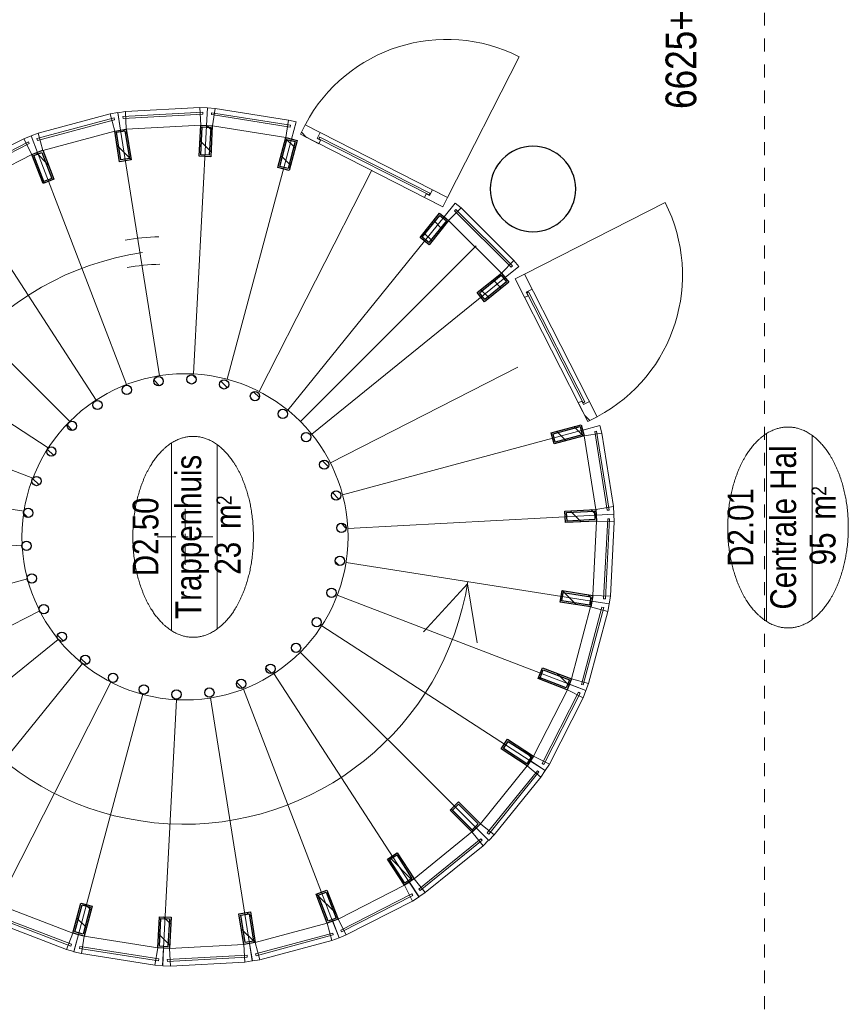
# Model space of a CAD drawing. Header units: millimetres. Extents: x -88840 to 85996, y -16279 to 104709.
# Tile 51 of 184: x 43246 to 48580, y 32696 to 39035. Entities that reach past the tile are written whole.
import ezdxf
from ezdxf.enums import TextEntityAlignment as Align

# ---------------------------------------------------------------- set-up
doc = ezdxf.new("R2010")
doc.units = ezdxf.units.MM
doc.header["$LTSCALE"] = 400
doc.linetypes.add('STYLE_01', pattern=[0.416641, 0.208282, -0.208359])
for name, color, linetype, lineweight in [('Binnenkozijnen', 140, 'Continuous', 15), ('Dimension', 7, 'Continuous', 9), ('mat-baksteen', 5, 'Continuous', 25), ('mat-beton (ihwg)', 5, 'Continuous', 25), ('mat-glas-hor', 140, 'Continuous', 15), ('mat-naaldhout', 140, 'Continuous', 15), ('mat-staal', 5, 'Continuous', 25), ('None', 7, 'Continuous', 9), ('Ruimtenummers', 5, 'Continuous', 25), ('Tekst', 140, 'Continuous', 15)]:
    doc.layers.add(name, color=color, linetype=linetype, lineweight=lineweight)
doc.layers.get('Dimension').off()
doc.styles.add('Arial Narrow', font='ARIALN.TTF', dxfattribs={"height": 222.25})

# ---------------------------------------------------------------- blocks, each defined once
blk = doc.blocks.new('*U542')
at = {"layer": 'mat-baksteen', "color": 43, "lineweight": 9}
for p, q in [((-6388.5, -1440), (-6388.5, -1560)), ((-6568.5, -1620), (-6448.5, -1620)), ((-6408.5, -1620), (-6368.5, -1620)), ((-6388.5, -1640), (-6388.5, -1600)), ((-6328.5, -1620), (-6208.5, -1620)), ((-6388.5, -1680), (-6388.5, -1800))]:
    blk.add_line(p, q, dxfattribs=at)
blk = doc.blocks.new('*X543')
at = {"layer": 'None', "lineweight": 9}
blk.add_line((-7209.5, -987), (-7171.7, -949.2), dxfattribs=at)
blk = doc.blocks.new('*X544')
at = {"layer": 'None', "lineweight": 25}
blk.add_line((-7389.7, -1591.4), (-7376.4, -1578.2), dxfattribs=at)
blk = doc.blocks.new('*X545')
at = {"layer": 'None', "lineweight": 9}
blk.add_line((-7414.1, -1757.2), (-7410.5, -1753.7), dxfattribs=at)
blk = doc.blocks.new('*X546')
at = {"layer": 'None', "lineweight": 9}
blk.add_line((-7364, -1990), (-7326.7, -1952.7), dxfattribs=at)
blk = doc.blocks.new('*X547')
at = {"layer": 'None', "lineweight": 9}
blk.add_line((-7267.4, -2176.3), (-7231.9, -2140.8), dxfattribs=at)
blk = doc.blocks.new('*X548')
at = {"layer": 'None', "lineweight": 9}
blk.add_line((-7131.6, -2323.2), (-7115, -2306.7), dxfattribs=at)
blk = doc.blocks.new('*X549')
at = {"layer": 'None', "lineweight": 9}
blk.add_line((-6573.1, -2613.3), (-6546.9, -2587.1), dxfattribs=at)
blk = doc.blocks.new('*X550')
at = {"layer": 'None', "lineweight": 9}
blk.add_line((-6333.9, -2657), (-6301.4, -2624.4), dxfattribs=at)
blk = doc.blocks.new('*X551')
at = {"layer": 'None', "lineweight": 25}
blk.add_line((-6146, -2610.5), (-6104.2, -2568.6), dxfattribs=at)
blk = doc.blocks.new('*X552')
at = {"layer": 'None', "lineweight": 9}
blk.add_line((-5937, -2542.9), (-5896.9, -2502.8), dxfattribs=at)
blk = doc.blocks.new('*X553')
at = {"layer": 'None', "lineweight": 9}
blk.add_line((-5492.5, -2098.4), (-5454, -2059.8), dxfattribs=at)
blk = doc.blocks.new('*X554')
at = {"layer": 'None', "lineweight": 25}
blk.add_line((-5428.3, -1892.7), (-5385.9, -1850.3), dxfattribs=at)
blk = doc.blocks.new('*X555')
at = {"layer": 'None', "lineweight": 9}
blk.add_line((-5368.1, -1691.1), (-5345.4, -1668.4), dxfattribs=at)
blk = doc.blocks.new('*X556')
at = {"layer": 'None', "lineweight": 9}
blk.add_line((-5416, -1456.2), (-5380.4, -1420.6), dxfattribs=at)
blk = doc.blocks.new('*X557')
at = {"layer": 'None', "lineweight": 9}
blk.add_line((-5563.5, -1038), (-5558.2, -1032.7), dxfattribs=at)
blk = doc.blocks.new('*X558')
at = {"layer": 'None', "lineweight": 9}
blk.add_line((-5703.9, -895.6), (-5670.6, -862.2), dxfattribs=at)
blk = doc.blocks.new('*X559')
at = {"layer": 'None', "lineweight": 9}
blk.add_line((-5865.6, -774.4), (-5824.5, -733.3), dxfattribs=at)
blk = doc.blocks.new('*X560')
at = {"layer": 'None', "lineweight": 9}
blk.add_line((-6054.3, -680.2), (-6012.7, -638.7), dxfattribs=at)
blk = doc.blocks.new('*X561')
at = {"layer": 'None', "lineweight": 9}
blk.add_line((-6264.5, -607.7), (-6236.5, -579.7), dxfattribs=at)
blk = doc.blocks.new('*X562')
at = {"layer": 'None', "lineweight": 9}
blk.add_line((-7059.7, -837.2), (-7021.3, -798.8), dxfattribs=at)
blk = doc.blocks.new('*U563')
at = {"layer": 'mat-staal', "lineweight": 25}
for centre in [(-6446.6, -599.4), (-6656.1, -633.6), (-6234.6, -609.6), (-6029.3, -663.6), (-6854, -710.6), (-5839.7, -759.2), (-7031.5, -827), (-5674.1, -892), (-7180.9, -977.8), (-5539.8, -1056.4), (-7295.8, -1156.3), (-5442.6, -1245.1), (-7371, -1354.8), (-5386.7, -1449.9), (-7403.2, -1564.7), (-5374.7, -1661.9), (-7391.2, -1776.6), (-5406.9, -1871.7), (-7335.3, -1981.4), (-5482.1, -2070.2), (-7238.1, -2170.1), (-5596.9, -2248.8), (-7103.8, -2334.5), (-5746.4, -2399.5), (-6938.2, -2467.4), (-6748.6, -2562.9), (-5923.9, -2516), (-6543.3, -2616.9), (-6331.3, -2627.1), (-6121.7, -2592.9)]:
    blk.add_circle(centre, 30, dxfattribs=at)
at = {"layer": 'None', "color": 43, "linetype": 'Continuous', "lineweight": 9}
for p, q in [((-6527.2, 1026.4), (-6443, -571.4)), ((-5974, 997.4), (-6223.8, -583)), ((-7074.4, 939.7), (-6659.9, -605.6)), ((-5438.8, 854), (-6011.8, -639.9)), ((-7591.6, 741.2), (-6864.8, -684.2)), ((-4945.2, 602.5), (-5816.3, -739.6)), ((-8056.2, 439.5), (-7049, -803.7)), ((-4514.7, 253.9), (-5645.7, -877.8)), ((-8448, 47.7), (-7204.3, -958.9)), ((-4166, -176.7), (-5507.7, -1048.5)), ((-8749.7, -416.9), (-7323.9, -1142.9)), ((-3914.5, -670.3), (-5408.1, -1244.1)), ((-8948.2, -934.1), (-7402.6, -1347.8)), ((-3771.1, -1205.4), (-5351.3, -1456.1)), ((-9034.9, -1481.3), (-7437.1, -1564.6)), ((-3742.1, -1758.7), (-5339.9, -1675.4)), ((-9005.9, -2034.6), (-7425.7, -1783.8)), ((-3828.8, -2305.8), (-5374.4, -1892.2)), ((-8862.5, -2569.7), (-7368.9, -1995.9)), ((-4027.3, -2823.1), (-5453.1, -2097.1)), ((-8611, -3063.3), (-7269.3, -2191.5)), ((-4329, -3287.7), (-5572.7, -2281.1)), ((-8262.3, -3493.8), (-7131.3, -2362.2)), ((-4514.6, -3493.8), (-5646.3, -2362.8)), ((-4720.8, -3679.4), (-5728, -2436.3)), ((-7831.8, -3842.5), (-6960.7, -2500.4)), ((-5297, -3762.2), (-5912.2, -2555.7)), ((-7338.2, -4094), (-6765.2, -2600.1)), ((-6803, -4237.4), (-6553.2, -2657)), ((-5702.6, -4179.7), (-6117.1, -2634.3)), ((-6249.8, -4266.4), (-6334, -2668.6))]:
    blk.add_line(p, q, dxfattribs=at)
at = {"layer": 'mat-staal'}
for name in ['*X561', '*X560', '*X559', '*X562', '*X558', '*X543', '*X557', '*X556', '*X544', '*X555', '*X545', '*X554', '*X546', '*X553', '*X547', '*X548', '*X552', '*X549', '*X551', '*X550']:
    blk.add_blockref(name, (0, 0), dxfattribs=at)
blk = doc.blocks.new('*X564')
at = {"layer": 'None', "lineweight": 5}
blk.add_line((-3817, -2402.8), (-3783.2, -2369), dxfattribs=at)
blk = doc.blocks.new('*U565')
at = {"layer": 'mat-glas-hor', "color": 140, "lineweight": 15}
blk.add_lwpolyline([(-4176.4, -3196.3), (-3815.9, -2487.8), (-3826.6, -2482.3), (-4187.1, -3190.8)], close=True, dxfattribs=at)
at = {"layer": 'mat-naaldhout', "color": 140, "linetype": 'Continuous', "lineweight": 15}
for points in [[(-3823.6, -2470.8), (-3834.9, -2493.1), (-3857.2, -2481.7), (-3796.4, -2362.3), (-3736.7, -2392.7), (-3786.1, -2489.8)], [(-4191.8, -3194.4), (-4180.4, -3172.1), (-4202.7, -3160.8), (-4263.5, -3280.2), (-4203.8, -3310.6), (-4154.3, -3213.4)]]:
    blk.add_lwpolyline(points, close=True, dxfattribs=at)
at = {"layer": 'None', "color": 43, "linetype": 'Continuous', "lineweight": 9}
blk.add_line((-3297.8, -3771.6), (-4203.8, -3310.6), dxfattribs=at)
at = {"layer": 'None', "color": 8, "lineweight": 5}
blk.add_lwpolyline([(-3796.4, -2362.3), (-3736.7, -2392.7), (-4203.8, -3310.6), (-4263.5, -3280.2)], close=True, dxfattribs=at)
at = {"layer": 'None', "color": 43, "linetype": 'Continuous', "lineweight": 9}
blk.add_arc((-4215.8, -3304.5), 1030, 333.03184, 62.06239, dxfattribs=at)
at = {"layer": 'mat-naaldhout', "color": 140}
blk.add_blockref('*X564', (0, 0), dxfattribs=at)
blk = doc.blocks.new('*U566')
at = {"layer": 'None', "color": 7}
blk.add_blockref('*U565', (0, 0), dxfattribs=at)
blk = doc.blocks.new('*U567')
at = {"layer": 'Binnenkozijnen', "color": 43, "lineweight": 9}
for p, q in [((-8679.1, -3166.5), (-8590.5, -3094.7)), ((-8590.5, -3094.7), (-8288.6, -3467.1)), ((-8679.1, -3166.5), (-8377.2, -3538.9)), ((-8377.2, -3538.9), (-8288.6, -3467.1))]:
    blk.add_line(p, q, dxfattribs=at)
at = {"layer": 'Binnenkozijnen', "lineweight": 15}
for p, q in [((-8666, -3133.4), (-8656.7, -3125.9)), ((-8666, -3133.4), (-8342.1, -3533)), ((-8656.7, -3125.9), (-8332.8, -3525.4)), ((-8342.1, -3533), (-8332.8, -3525.4))]:
    blk.add_line(p, q, dxfattribs=at)
at = {"layer": 'Binnenkozijnen', "color": 140, "lineweight": 15}
for points in [[(-8611, -3063.3), (-8590.5, -3094.7), (-8679.1, -3166.5), (-8706.6, -3125.4)], [(-8262.1, -3493.6), (-8288.6, -3467.1), (-8377.2, -3538.9), (-8342.7, -3574.3)]]:
    blk.add_lwpolyline(points, close=True, dxfattribs=at)
blk = doc.blocks.new('*X568')
at = {"layer": 'None', "lineweight": 25}
blk.add_line((-8598.3, -3082.8), (-8453.7, -2938.3), dxfattribs=at)
blk = doc.blocks.new('*U569')
at = {"layer": 'mat-staal', "lineweight": 25}
for points in [[(-8590.5, -3094.7), (-8631.4, -3031.9), (-8463.7, -2922.9), (-8422.8, -2985.8)], [(-8587.6, -3080.9), (-8617.6, -3034.8), (-8466.6, -2936.7), (-8436.7, -2982.8)]]:
    blk.add_lwpolyline(points, close=True, dxfattribs=at)
at = {"layer": 'mat-staal'}
blk.add_blockref('*X568', (0, 0), dxfattribs=at)
blk = doc.blocks.new('*U570')
at = {"layer": 'Binnenkozijnen', "color": 43, "lineweight": 9}
for p, q in [((-8951.5, -2657.6), (-8850, -2605.7)), ((-8951.5, -2657.6), (-8733.5, -3084.5)), ((-8850, -2605.7), (-8631.9, -3032.6)), ((-8733.5, -3084.5), (-8631.9, -3032.6))]:
    blk.add_line(p, q, dxfattribs=at)
at = {"layer": 'Binnenkozijnen', "lineweight": 15}
for p, q in [((-8931.9, -2627.9), (-8921.2, -2622.4)), ((-8931.9, -2627.9), (-8697.9, -3086)), ((-8921.2, -2622.4), (-8687.2, -3080.5)), ((-8697.9, -3086), (-8687.2, -3080.5))]:
    blk.add_line(p, q, dxfattribs=at)
at = {"layer": 'Binnenkozijnen', "color": 140, "lineweight": 15}
for points in [[(-8863.5, -2570.7), (-8850, -2605.7), (-8951.5, -2657.6), (-8969.9, -2611.7)], [(-8611.5, -3064.1), (-8631.9, -3032.6), (-8733.5, -3084.5), (-8707, -3126.3)]]:
    blk.add_lwpolyline(points, close=True, dxfattribs=at)
blk = doc.blocks.new('*X571')
at = {"layer": 'None', "lineweight": 9}
blk.add_line((-8814.7, -2592.1), (-8689.2, -2466.7), dxfattribs=at)
blk = doc.blocks.new('*U572')
at = {"layer": 'mat-staal', "lineweight": 25}
for points in [[(-8850, -2605.7), (-8876.9, -2535.7), (-8690.3, -2463.9), (-8663.4, -2533.9)], [(-8844.3, -2592.8), (-8864, -2541.5), (-8696, -2476.8), (-8676.3, -2528.2)]]:
    blk.add_lwpolyline(points, close=True, dxfattribs=at)
at = {"layer": 'mat-staal'}
blk.add_blockref('*X571', (0, 0), dxfattribs=at)
blk = doc.blocks.new('*U573')
at = {"layer": 'Binnenkozijnen', "color": 43, "lineweight": 9}
for p, q in [((-9111.3, -2102), (-9001.2, -2072.4)), ((-9001.2, -2072.4), (-8876.6, -2535.3)), ((-9111.3, -2102), (-8986.7, -2565)), ((-8986.7, -2565), (-8876.6, -2535.3))]:
    blk.add_line(p, q, dxfattribs=at)
at = {"layer": 'Binnenkozijnen', "lineweight": 15}
for p, q in [((-9085.9, -2077.1), (-9074.3, -2074)), ((-9085.9, -2077.1), (-8952.2, -2573.8)), ((-9074.3, -2074), (-8940.6, -2570.7)), ((-8952.2, -2573.8), (-8940.6, -2570.7))]:
    blk.add_line(p, q, dxfattribs=at)
at = {"layer": 'Binnenkozijnen', "color": 140, "lineweight": 15}
for points in [[(-9007.1, -2035.4), (-9001.2, -2072.4), (-9111.3, -2102), (-9119.6, -2053.3)], [(-8863.1, -2570.3), (-8876.6, -2535.3), (-8986.7, -2565), (-8969.5, -2611.3)]]:
    blk.add_lwpolyline(points, close=True, dxfattribs=at)
blk = doc.blocks.new('*X574')
at = {"layer": 'None', "lineweight": 25}
blk.add_line((-9001.3, -2071.6), (-8911.9, -1982.3), dxfattribs=at)
at = {"layer": 'None', "lineweight": 9}
blk.add_line((-8834, -2045.8), (-8807.2, -2018.9), dxfattribs=at)
blk = doc.blocks.new('*U575')
at = {"layer": 'mat-staal', "lineweight": 25}
for points in [[(-9001.2, -2072.4), (-9013, -1998.3), (-8815.4, -1966.9), (-8803.7, -2041)], [(-8992.9, -2061), (-9001.5, -2006.7), (-8823.7, -1978.4), (-8815.1, -2032.7)]]:
    blk.add_lwpolyline(points, close=True, dxfattribs=at)
at = {"layer": 'mat-staal'}
blk.add_blockref('*X574', (0, 0), dxfattribs=at)
blk = doc.blocks.new('*U576')
at = {"layer": 'Binnenkozijnen', "color": 43, "lineweight": 9}
for p, q in [((-9152, -1525.4), (-9038.1, -1519.3)), ((-9038.1, -1519.3), (-9012.6, -1998)), ((-9152, -1525.4), (-9126.4, -2004.1)), ((-9126.4, -2004.1), (-9012.6, -1998))]:
    blk.add_line(p, q, dxfattribs=at)
at = {"layer": 'Binnenkozijnen', "lineweight": 15}
for p, q in [((-9122, -1506.3), (-9110, -1505.6)), ((-9122, -1506.3), (-9094.5, -2019.9)), ((-9110, -1505.6), (-9082.5, -2019.3)), ((-9094.5, -2019.9), (-9082.5, -2019.3))]:
    blk.add_line(p, q, dxfattribs=at)
at = {"layer": 'Binnenkozijnen', "color": 140, "lineweight": 15}
for points in [[(-9036.2, -1481.9), (-9038.1, -1519.3), (-9152, -1525.4), (-9150.1, -1476)], [(-9006.6, -2035.1), (-9012.6, -1998), (-9126.4, -2004.1), (-9119.2, -2053)]]:
    blk.add_lwpolyline(points, close=True, dxfattribs=at)
blk = doc.blocks.new('*X577')
at = {"layer": 'None', "lineweight": 25}
blk.add_line((-9015.8, -1520.5), (-8944.4, -1449.1), dxfattribs=at)
at = {"layer": 'None', "lineweight": 9}
blk.add_line((-8881.3, -1527.4), (-8836, -1482), dxfattribs=at)
blk = doc.blocks.new('*U578')
at = {"layer": 'mat-staal', "lineweight": 25}
for points in [[(-9038.1, -1519.3), (-9034.3, -1444.4), (-8834.5, -1454.8), (-8838.4, -1529.7)], [(-9027.6, -1509.9), (-9024.8, -1454.9), (-8845, -1464.2), (-8847.9, -1519.2)]]:
    blk.add_lwpolyline(points, close=True, dxfattribs=at)
at = {"layer": 'mat-staal'}
blk.add_blockref('*X577', (0, 0), dxfattribs=at)
blk = doc.blocks.new('*U579')
at = {"layer": 'Binnenkozijnen', "lineweight": 15}
for p, q in [((-9038.6, -940.4), (-9118.5, -1448.6)), ((-9026.7, -942.3), (-9106.7, -1450.4)), ((-9038.6, -940.4), (-9026.7, -942.3)), ((-9118.5, -1448.6), (-9106.7, -1450.4))]:
    blk.add_line(p, q, dxfattribs=at)
at = {"layer": 'Binnenkozijnen', "color": 43, "lineweight": 9}
for p, q in [((-9071.9, -952.9), (-9146.4, -1426.5)), ((-9071.9, -952.9), (-8959.3, -970.6)), ((-8959.3, -970.6), (-9033.8, -1444.2)), ((-9146.4, -1426.5), (-9033.8, -1444.2))]:
    blk.add_line(p, q, dxfattribs=at)
at = {"layer": 'Binnenkozijnen', "color": 140, "lineweight": 15}
for points in [[(-8949.6, -934.4), (-8959.3, -970.6), (-9071.9, -952.9), (-9059.8, -905)], [(-9035.7, -1481.6), (-9033.8, -1444.2), (-9146.4, -1426.5), (-9149.6, -1475.8)]]:
    blk.add_lwpolyline(points, close=True, dxfattribs=at)
blk = doc.blocks.new('*X580')
at = {"layer": 'None', "lineweight": 9}
blk.add_line((-8904.8, -985.2), (-8843.5, -923.9), dxfattribs=at)
at = {"layer": 'None', "lineweight": 25}
blk.add_line((-8793.2, -1015), (-8753.6, -975.4), dxfattribs=at)
blk = doc.blocks.new('*U581')
at = {"layer": 'mat-staal', "lineweight": 25}
for points in [[(-8959.3, -970.6), (-8940, -898.2), (-8746.7, -949.8), (-8766.1, -1022.3)], [(-8947.1, -963.6), (-8932.9, -910.4), (-8759, -956.9), (-8773.2, -1010)]]:
    blk.add_lwpolyline(points, close=True, dxfattribs=at)
at = {"layer": 'mat-staal'}
blk.add_blockref('*X580', (0, 0), dxfattribs=at)
blk = doc.blocks.new('*U582')
at = {"layer": 'Binnenkozijnen', "color": 43, "lineweight": 9}
for p, q in [((-8874.6, -409.6), (-9045.9, -857.3)), ((-8874.6, -409.6), (-8768.1, -450.3)), ((-8768.1, -450.3), (-8939.5, -898)), ((-9045.9, -857.3), (-8939.5, -898))]:
    blk.add_line(p, q, dxfattribs=at)
at = {"layer": 'Binnenkozijnen', "lineweight": 15}
for p, q in [((-8839.4, -404.3), (-9023.2, -884.7)), ((-8828.2, -408.6), (-9012, -889)), ((-8839.4, -404.3), (-8828.2, -408.6)), ((-9023.2, -884.7), (-9012, -889))]:
    blk.add_line(p, q, dxfattribs=at)
at = {"layer": 'Binnenkozijnen', "color": 140, "lineweight": 15}
for points in [[(-8751.1, -416.9), (-8768.1, -450.3), (-8874.6, -409.6), (-8852.7, -365.2)], [(-8949.1, -934.3), (-8939.5, -898), (-9045.9, -857.3), (-9059.3, -904.9)]]:
    blk.add_lwpolyline(points, close=True, dxfattribs=at)
blk = doc.blocks.new('*U615')
at = {"layer": 'Binnenkozijnen', "color": 43, "lineweight": 9}
for p, q in [((-4043.5, -155.5), (-4145, -207.3)), ((-3825.5, -582.4), (-4043.5, -155.5)), ((-3927, -634.3), (-4145, -207.3)), ((-3825.5, -582.4), (-3927, -634.3))]:
    blk.add_line(p, q, dxfattribs=at)
at = {"layer": 'Binnenkozijnen', "lineweight": 15}
for p, q in [((-4079.1, -154), (-4089.8, -159.5)), ((-3855.8, -617.5), (-4089.8, -159.5)), ((-3845.1, -612.1), (-4079.1, -154)), ((-3845.1, -612.1), (-3855.8, -617.5))]:
    blk.add_line(p, q, dxfattribs=at)
at = {"layer": 'Binnenkozijnen', "color": 140, "lineweight": 15}
for points in [[(-4165.5, -175.9), (-4145, -207.3), (-4043.5, -155.5), (-4070, -113.7)], [(-3913.5, -669.3), (-3927, -634.3), (-3825.5, -582.4), (-3807.1, -628.3)]]:
    blk.add_lwpolyline(points, close=True, dxfattribs=at)
blk = doc.blocks.new('*X616')
at = {"layer": 'None', "lineweight": 25}
blk.add_line((-3992.5, -739.8), (-3915.9, -663.2), dxfattribs=at)
at = {"layer": 'None', "lineweight": 9}
blk.add_line((-4109.9, -715.8), (-4091.8, -697.6), dxfattribs=at)
blk = doc.blocks.new('*U617')
at = {"layer": 'mat-staal', "lineweight": 25}
for points in [[(-3927, -634.3), (-3900, -704.3), (-4086.7, -776.1), (-4113.6, -706.1)], [(-3932.7, -647.2), (-3913, -698.5), (-4081, -763.1), (-4100.7, -711.8)]]:
    blk.add_lwpolyline(points, close=True, dxfattribs=at)
at = {"layer": 'mat-staal'}
blk.add_blockref('*X616', (0, 0), dxfattribs=at)
blk = doc.blocks.new('*U618')
at = {"layer": 'Binnenkozijnen', "color": 43, "lineweight": 9}
for p, q in [((-3790.3, -675), (-3900.4, -704.6)), ((-3665.7, -1137.9), (-3790.3, -675)), ((-3775.8, -1167.6), (-3900.4, -704.6)), ((-3665.7, -1137.9), (-3775.8, -1167.6))]:
    blk.add_line(p, q, dxfattribs=at)
at = {"layer": 'Binnenkozijnen', "lineweight": 15}
for p, q in [((-3824.8, -666.2), (-3836.4, -669.3)), ((-3702.7, -1166), (-3836.4, -669.3)), ((-3691.1, -1162.9), (-3824.8, -666.2)), ((-3691.1, -1162.9), (-3702.7, -1166))]:
    blk.add_line(p, q, dxfattribs=at)
at = {"layer": 'Binnenkozijnen', "color": 140, "lineweight": 15}
for points in [[(-3913.9, -669.7), (-3900.4, -704.6), (-3790.3, -675), (-3807.5, -628.7)], [(-3769.9, -1204.6), (-3775.8, -1167.6), (-3665.7, -1137.9), (-3657.3, -1186.7)]]:
    blk.add_lwpolyline(points, close=True, dxfattribs=at)
blk = doc.blocks.new('*X619')
at = {"layer": 'None', "lineweight": 25}
blk.add_line((-3959.8, -1272.8), (-3869.5, -1182.5), dxfattribs=at)
at = {"layer": 'None', "lineweight": 9}
blk.add_line((-3791.6, -1246), (-3767.2, -1221.6), dxfattribs=at)
blk = doc.blocks.new('*U620')
at = {"layer": 'mat-staal', "lineweight": 25}
for points in [[(-3775.8, -1167.6), (-3764, -1241.6), (-3961.5, -1273.1), (-3973.3, -1199)], [(-3784.1, -1179), (-3775.5, -1233.3), (-3953.2, -1261.6), (-3961.9, -1207.3)]]:
    blk.add_lwpolyline(points, close=True, dxfattribs=at)
at = {"layer": 'mat-staal'}
blk.add_blockref('*X619', (0, 0), dxfattribs=at)
blk = doc.blocks.new('*U621')
at = {"layer": 'Binnenkozijnen', "color": 43, "lineweight": 9}
for p, q in [((-3650.6, -1235.9), (-3764.4, -1242)), ((-3738.8, -1720.7), (-3764.4, -1242)), ((-3625, -1714.6), (-3650.6, -1235.9)), ((-3625, -1714.6), (-3738.8, -1720.7))]:
    blk.add_line(p, q, dxfattribs=at)
at = {"layer": 'Binnenkozijnen', "lineweight": 15}
for p, q in [((-3682.5, -1220.1), (-3694.5, -1220.7)), ((-3667, -1734.3), (-3694.5, -1220.7)), ((-3655, -1733.7), (-3682.5, -1220.1)), ((-3655, -1733.7), (-3667, -1734.3))]:
    blk.add_line(p, q, dxfattribs=at)
at = {"layer": 'Binnenkozijnen', "color": 140, "lineweight": 15}
for points in [[(-3770.3, -1204.9), (-3764.4, -1242), (-3650.6, -1235.9), (-3657.8, -1187)], [(-3740.8, -1758.1), (-3738.8, -1720.7), (-3625, -1714.6), (-3626.9, -1764)]]:
    blk.add_lwpolyline(points, close=True, dxfattribs=at)
blk = doc.blocks.new('*X622')
at = {"layer": 'None', "lineweight": 25}
blk.add_line((-3908.3, -1787), (-3836.9, -1715.6), dxfattribs=at)
at = {"layer": 'None', "lineweight": 9}
blk.add_line((-3773.9, -1794), (-3740.9, -1761), dxfattribs=at)
blk = doc.blocks.new('*U623')
at = {"layer": 'mat-staal', "lineweight": 25}
for points in [[(-3738.8, -1720.7), (-3742.7, -1795.6), (-3942.5, -1785.2), (-3938.6, -1710.3)], [(-3749.4, -1730.1), (-3752.2, -1785.1), (-3932, -1775.8), (-3929.1, -1720.8)]]:
    blk.add_lwpolyline(points, close=True, dxfattribs=at)
at = {"layer": 'mat-staal'}
blk.add_blockref('*X622', (0, 0), dxfattribs=at)
blk = doc.blocks.new('*U624')
at = {"layer": 'Binnenkozijnen', "color": 43, "lineweight": 9}
for p, q in [((-3817.7, -2269.4), (-3743.2, -1795.8)), ((-3630.6, -1813.5), (-3743.2, -1795.8)), ((-3705.1, -2287.1), (-3630.6, -1813.5)), ((-3705.1, -2287.1), (-3817.7, -2269.4))]:
    blk.add_line(p, q, dxfattribs=at)
at = {"layer": 'Binnenkozijnen', "lineweight": 15}
for p, q in [((-3750.3, -2297.7), (-3670.3, -1789.5)), ((-3738.4, -2299.5), (-3658.5, -1791.4)), ((-3658.5, -1791.4), (-3670.3, -1789.5)), ((-3738.4, -2299.5), (-3750.3, -2297.7))]:
    blk.add_line(p, q, dxfattribs=at)
at = {"layer": 'Binnenkozijnen', "color": 140, "lineweight": 15}
for points in [[(-3741.3, -1758.3), (-3743.2, -1795.8), (-3630.6, -1813.5), (-3627.4, -1764.2)], [(-3827.4, -2305.6), (-3817.7, -2269.4), (-3705.1, -2287.1), (-3717.2, -2335)]]:
    blk.add_lwpolyline(points, close=True, dxfattribs=at)
blk = doc.blocks.new('*X625')
at = {"layer": 'None', "lineweight": 9}
blk.add_line((-3996.3, -2299.3), (-3935.1, -2238), dxfattribs=at)
at = {"layer": 'None', "lineweight": 25}
blk.add_line((-3884.7, -2329.1), (-3823.5, -2267.8), dxfattribs=at)
blk = doc.blocks.new('*U626')
at = {"layer": 'mat-staal', "lineweight": 25}
for points in [[(-3817.7, -2269.4), (-3837, -2341.8), (-4030.3, -2290.2), (-4010.9, -2217.7)], [(-3829.9, -2276.4), (-3844.1, -2329.6), (-4018, -2283.1), (-4003.8, -2230)]]:
    blk.add_lwpolyline(points, close=True, dxfattribs=at)
at = {"layer": 'mat-staal'}
blk.add_blockref('*X625', (0, 0), dxfattribs=at)
blk = doc.blocks.new('*U627')
at = {"layer": 'Binnenkozijnen', "color": 43, "lineweight": 9}
for p, q in [((-7332.6, -4217.6), (-7303.2, -4107.4)), ((-7303.2, -4107.4), (-6840, -4231.2)), ((-7332.6, -4217.6), (-6869.5, -4341.4)), ((-6869.5, -4341.4), (-6840, -4231.2))]:
    blk.add_line(p, q, dxfattribs=at)
at = {"layer": 'Binnenkozijnen', "lineweight": 15}
for p, q in [((-7341.5, -4183.1), (-7338.4, -4171.5)), ((-7341.5, -4183.1), (-6844.6, -4315.9)), ((-7338.4, -4171.5), (-6841.5, -4304.3)), ((-6844.6, -4315.9), (-6841.5, -4304.3))]:
    blk.add_line(p, q, dxfattribs=at)
at = {"layer": 'Binnenkozijnen', "color": 140, "lineweight": 15}
for points in [[(-7338.2, -4094), (-7303.2, -4107.4), (-7332.6, -4217.6), (-7379, -4200.4)], [(-6803, -4237.1), (-6840, -4231.2), (-6869.5, -4341.4), (-6820.7, -4349.7)]]:
    blk.add_lwpolyline(points, close=True, dxfattribs=at)
blk = doc.blocks.new('*X628')
at = {"layer": 'None', "lineweight": 9}
blk.add_line((-7310, -3915.9), (-7291.7, -3897.6), dxfattribs=at)
at = {"layer": 'None', "lineweight": 25}
blk.add_line((-7344.3, -4091.6), (-7267.7, -4015), dxfattribs=at)
blk = doc.blocks.new('*U629')
at = {"layer": 'mat-staal', "lineweight": 25}
for points in [[(-7303.2, -4107.4), (-7373.2, -4080.6), (-7301.6, -3893.8), (-7231.5, -3920.7)], [(-7308.9, -4094.5), (-7360.3, -4074.8), (-7295.8, -3906.8), (-7244.4, -3926.4)]]:
    blk.add_lwpolyline(points, close=True, dxfattribs=at)
at = {"layer": 'mat-staal'}
blk.add_blockref('*X628', (0, 0), dxfattribs=at)
blk = doc.blocks.new('*U630')
at = {"layer": 'Binnenkozijnen', "color": 43, "lineweight": 9}
for p, q in [((-7852.2, -3965.9), (-7800.5, -3864.3)), ((-7800.5, -3864.3), (-7373.2, -4081.5)), ((-7852.2, -3965.9), (-7424.8, -4183.1)), ((-7424.8, -4183.1), (-7373.2, -4081.5))]:
    blk.add_line(p, q, dxfattribs=at)
at = {"layer": 'Binnenkozijnen', "lineweight": 15}
for p, q in [((-7853.7, -3930.4), (-7848.3, -3919.7)), ((-7853.7, -3930.4), (-7395.2, -4163.4)), ((-7848.3, -3919.7), (-7389.7, -4152.7)), ((-7395.2, -4163.4), (-7389.7, -4152.7))]:
    blk.add_line(p, q, dxfattribs=at)
at = {"layer": 'Binnenkozijnen', "color": 140, "lineweight": 15}
for points in [[(-7832, -3843.9), (-7800.5, -3864.3), (-7852.2, -3965.9), (-7894, -3939.6)], [(-7338.1, -4094.9), (-7373.2, -4081.5), (-7424.8, -4183.1), (-7378.9, -4201.4)]]:
    blk.add_lwpolyline(points, close=True, dxfattribs=at)
blk = doc.blocks.new('*X631')
at = {"layer": 'None', "lineweight": 9}
blk.add_line((-7814.8, -3855), (-7757, -3797.2), dxfattribs=at)
blk = doc.blocks.new('*U632')
at = {"layer": 'mat-staal', "lineweight": 25}
for points in [[(-7800.5, -3864.3), (-7863.4, -3823.5), (-7754.6, -3655.7), (-7691.7, -3696.5)], [(-7803.5, -3850.5), (-7849.6, -3820.6), (-7751.7, -3669.5), (-7705.5, -3699.4)]]:
    blk.add_lwpolyline(points, close=True, dxfattribs=at)
at = {"layer": 'mat-staal'}
blk.add_blockref('*X631', (0, 0), dxfattribs=at)
blk = doc.blocks.new('*U633')
at = {"layer": 'Binnenkozijnen', "color": 43, "lineweight": 9}
for p, q in [((-8307.9, -3610.4), (-8236.3, -3521.7)), ((-8236.3, -3521.7), (-7863.4, -3823)), ((-8307.9, -3610.4), (-7935.1, -3911.7)), ((-7935.1, -3911.7), (-7863.4, -3823))]:
    blk.add_line(p, q, dxfattribs=at)
at = {"layer": 'Binnenkozijnen', "lineweight": 15}
for p, q in [((-8302, -3575.3), (-8294.5, -3565.9)), ((-8302, -3575.3), (-7902, -3898.6)), ((-8294.5, -3565.9), (-7894.4, -3889.2)), ((-7902, -3898.6), (-7894.4, -3889.2))]:
    blk.add_line(p, q, dxfattribs=at)
at = {"layer": 'Binnenkozijnen', "color": 140, "lineweight": 15}
for points in [[(-8262.8, -3495.2), (-8236.3, -3521.7), (-8307.9, -3610.4), (-8343.3, -3575.9)], [(-7831.9, -3843.4), (-7863.4, -3823), (-7935.1, -3911.7), (-7893.9, -3939.1)]]:
    blk.add_lwpolyline(points, close=True, dxfattribs=at)
blk = doc.blocks.new('*X634')
at = {"layer": 'None', "lineweight": 9}
blk.add_line((-8283.2, -3474.9), (-8141.8, -3333.4), dxfattribs=at)
blk = doc.blocks.new('*U635')
at = {"layer": 'mat-staal', "lineweight": 25}
for points in [[(-8236.3, -3521.7), (-8289.3, -3468.7), (-8148, -3327.2), (-8094.9, -3380.2)], [(-8236.3, -3507.6), (-8275.2, -3468.7), (-8148, -3341.3), (-8109.1, -3380.2)]]:
    blk.add_lwpolyline(points, close=True, dxfattribs=at)
at = {"layer": 'mat-staal'}
blk.add_blockref('*X634', (0, 0), dxfattribs=at)
blk = doc.blocks.new('*X636')
at = {"layer": 'None', "lineweight": 9}
blk.add_line((-5770.1, -4073.1), (-5708.9, -4011.9), dxfattribs=at)
at = {"layer": 'None', "lineweight": 25}
blk.add_line((-5740.2, -4184.6), (-5679, -4123.4), dxfattribs=at)
blk = doc.blocks.new('*U637')
at = {"layer": 'mat-staal', "lineweight": 25}
for points in [[(-5666.5, -4170), (-5738.9, -4189.4), (-5790.7, -3996.3), (-5718.3, -3976.8)], [(-5678.7, -4162.9), (-5731.9, -4177.2), (-5778.5, -4003.3), (-5725.4, -3989.1)]]:
    blk.add_lwpolyline(points, close=True, dxfattribs=at)
at = {"layer": 'mat-staal'}
blk.add_blockref('*X636', (0, 0), dxfattribs=at)
blk = doc.blocks.new('*U638')
at = {"layer": 'Binnenkozijnen', "color": 43, "lineweight": 9}
for p, q in [((-6211.8, -4265.6), (-5738.4, -4190.2)), ((-5720.4, -4302.8), (-5738.4, -4190.2)), ((-6193.8, -4378.2), (-6211.8, -4265.6)), ((-6193.8, -4378.2), (-5720.4, -4302.8))]:
    blk.add_line(p, q, dxfattribs=at)
at = {"layer": 'Binnenkozijnen', "lineweight": 15}
for p, q in [((-6217.9, -4338.5), (-5709.9, -4257.6)), ((-6216, -4350.4), (-5708, -4269.4)), ((-5708, -4269.4), (-5709.9, -4257.6)), ((-6216, -4350.4), (-6217.9, -4338.5))]:
    blk.add_line(p, q, dxfattribs=at)
at = {"layer": 'Binnenkozijnen', "color": 140, "lineweight": 15}
for points in [[(-5702.1, -4180.4), (-5738.4, -4190.2), (-5720.4, -4302.8), (-5672.5, -4290.5)], [(-6249.2, -4267.6), (-6211.8, -4265.6), (-6193.8, -4378.2), (-6243.1, -4381.5)]]:
    blk.add_lwpolyline(points, close=True, dxfattribs=at)
blk = doc.blocks.new('*X639')
at = {"layer": 'None', "lineweight": 25}
blk.add_line((-6291.9, -4170.6), (-6220.6, -4099.3), dxfattribs=at)
at = {"layer": 'None', "lineweight": 9}
blk.add_line((-6247.4, -4267.5), (-6213.5, -4233.6), dxfattribs=at)
blk = doc.blocks.new('*U640')
at = {"layer": 'mat-staal', "lineweight": 25}
for points in [[(-6211.8, -4265.6), (-6286.7, -4269.6), (-6297.3, -4069.9), (-6222.4, -4065.9)], [(-6222.3, -4256.2), (-6277.2, -4259.1), (-6286.7, -4079.4), (-6231.8, -4076.4)]]:
    blk.add_lwpolyline(points, close=True, dxfattribs=at)
at = {"layer": 'mat-staal'}
blk.add_blockref('*X639', (0, 0), dxfattribs=at)
blk = doc.blocks.new('*U641')
at = {"layer": 'Binnenkozijnen', "color": 43, "lineweight": 9}
for p, q in [((-6771.5, -4358.4), (-6765.7, -4244.6)), ((-6765.7, -4244.6), (-6286.9, -4269.2)), ((-6292.8, -4383), (-6286.9, -4269.2)), ((-6771.5, -4358.4), (-6292.8, -4383))]:
    blk.add_line(p, q, dxfattribs=at)
at = {"layer": 'Binnenkozijnen', "lineweight": 15}
for p, q in [((-6787.4, -4326.6), (-6786.8, -4314.6)), ((-6787.4, -4326.6), (-6273.7, -4353)), ((-6786.8, -4314.6), (-6273.1, -4341)), ((-6273.7, -4353), (-6273.1, -4341))]:
    blk.add_line(p, q, dxfattribs=at)
at = {"layer": 'Binnenkozijnen', "color": 140, "lineweight": 15}
for points in [[(-6802.7, -4238.7), (-6765.7, -4244.6), (-6771.5, -4358.4), (-6820.5, -4351.4)], [(-6249.5, -4267.2), (-6286.9, -4269.2), (-6292.8, -4383), (-6243.4, -4381)]]:
    blk.add_lwpolyline(points, close=True, dxfattribs=at)
blk = doc.blocks.new('*X642')
at = {"layer": 'None', "lineweight": 25}
blk.add_line((-6824.8, -4137.8), (-6734.6, -4047.6), dxfattribs=at)
at = {"layer": 'None', "lineweight": 9}
blk.add_line((-6786.8, -4241.2), (-6761.1, -4215.5), dxfattribs=at)
blk = doc.blocks.new('*U643')
at = {"layer": 'mat-staal', "lineweight": 25}
for points in [[(-6765.7, -4244.6), (-6839.8, -4232.9), (-6808.6, -4035.3), (-6734.5, -4047)], [(-6774, -4233.1), (-6828.3, -4224.6), (-6800.3, -4046.8), (-6746, -4055.3)]]:
    blk.add_lwpolyline(points, close=True, dxfattribs=at)
at = {"layer": 'mat-staal'}
blk.add_blockref('*X642', (0, 0), dxfattribs=at)
blk = doc.blocks.new('*X644')
at = {"layer": 'None', "lineweight": 25}
blk.add_line((-4483.7, -3210.9), (-4430.4, -3157.6), dxfattribs=at)
at = {"layer": 'None', "lineweight": 9}
blk.add_line((-4405.5, -3274.1), (-4352.2, -3220.8), dxfattribs=at)
blk = doc.blocks.new('*U645')
at = {"layer": 'mat-staal', "lineweight": 25}
for points in [[(-4305.5, -3258.6), (-4352.7, -3316.9), (-4508.1, -3191.1), (-4461, -3132.8)], [(-4319.6, -3260.1), (-4354.2, -3302.8), (-4494.1, -3189.6), (-4459.5, -3146.8)]]:
    blk.add_lwpolyline(points, close=True, dxfattribs=at)
at = {"layer": 'mat-staal'}
blk.add_blockref('*X644', (0, 0), dxfattribs=at)
blk = doc.blocks.new('*U646')
at = {"layer": 'Binnenkozijnen', "color": 43, "lineweight": 9}
for p, q in [((-4690.4, -3656.5), (-4351.8, -3317.2)), ((-4271.1, -3397.7), (-4351.8, -3317.2)), ((-4609.7, -3737), (-4271.1, -3397.7)), ((-4609.7, -3737), (-4690.4, -3656.5))]:
    blk.add_line(p, q, dxfattribs=at)
at = {"layer": 'Binnenkozijnen', "lineweight": 15}
for p, q in [((-4652.5, -3719), (-4289.2, -3354.9)), ((-4280.7, -3363.4), (-4289.2, -3354.9)), ((-4644, -3727.5), (-4280.7, -3363.4)), ((-4644, -3727.5), (-4652.5, -3719))]:
    blk.add_line(p, q, dxfattribs=at)
at = {"layer": 'Binnenkozijnen', "color": 140, "lineweight": 15}
for points in [[(-4328.2, -3288), (-4351.8, -3317.2), (-4271.1, -3397.7), (-4239.5, -3359.6)], [(-4719.6, -3680.1), (-4690.4, -3656.5), (-4609.7, -3737), (-4647.7, -3768.6)]]:
    blk.add_lwpolyline(points, close=True, dxfattribs=at)
blk = doc.blocks.new('*X647')
at = {"layer": 'None', "lineweight": 25}
blk.add_line((-4850.7, -3577.9), (-4797.4, -3524.6), dxfattribs=at)
at = {"layer": 'None', "lineweight": 9}
blk.add_line((-4787.4, -3656), (-4734.1, -3602.7), dxfattribs=at)
blk = doc.blocks.new('*U648')
at = {"layer": 'mat-staal', "lineweight": 25}
for points in [[(-4690.4, -3656.5), (-4748.7, -3703.7), (-4874.7, -3548.4), (-4816.4, -3501.1)], [(-4704.5, -3655), (-4747.2, -3689.7), (-4860.6, -3549.8), (-4817.9, -3515.2)]]:
    blk.add_lwpolyline(points, close=True, dxfattribs=at)
at = {"layer": 'mat-staal'}
blk.add_blockref('*X647', (0, 0), dxfattribs=at)
blk = doc.blocks.new('*X649')
at = {"layer": 'None', "lineweight": 5}
blk.add_line((-5639.4, -4225.2), (-5607.2, -4193), dxfattribs=at)
blk = doc.blocks.new('*U650')
at = {"layer": 'mat-glas-hor', "color": 140, "lineweight": 15}
blk.add_lwpolyline([(-4812, -3832.2), (-5520.3, -4193.1), (-5525.8, -4182.4), (-4817.4, -3821.5)], close=True, dxfattribs=at)
at = {"layer": 'mat-naaldhout', "color": 140, "linetype": 'Continuous', "lineweight": 15}
for points in [[(-4813.9, -3816.9), (-4836.2, -3828.2), (-4847.5, -3805.9), (-4728.1, -3745.1), (-4697.7, -3804.8), (-4794.8, -3854.3)], [(-5537.3, -4185.5), (-5515, -4174.1), (-5526.4, -4151.8), (-5645.8, -4212.7), (-5615.4, -4272.4), (-5518.2, -4222.9)]]:
    blk.add_lwpolyline(points, close=True, dxfattribs=at)
at = {"layer": 'None', "color": 43, "linetype": 'Continuous', "lineweight": 9}
blk.add_line((-4236.2, -4710.5), (-4697.7, -3804.8), dxfattribs=at)
at = {"layer": 'None', "color": 8, "lineweight": 5}
blk.add_lwpolyline([(-5645.8, -4212.7), (-5615.4, -4272.4), (-4697.7, -3804.8), (-4728.1, -3745.1)], close=True, dxfattribs=at)
at = {"layer": 'None', "color": 43, "linetype": 'Continuous', "lineweight": 9}
blk.add_arc((-4703.8, -3792.8), 1030, 207.96879, 296.99934, dxfattribs=at)
at = {"layer": 'mat-naaldhout', "color": 140}
blk.add_blockref('*X649', (0, 0), dxfattribs=at)
blk = doc.blocks.new('*U651')
at = {"layer": 'None', "color": 7}
blk.add_blockref('*U650', (0, 0), dxfattribs=at)
blk = doc.blocks.new('*U652')
at = {"layer": 'None', "color": 43, "linetype": 'Continuous', "lineweight": 9}
for q in [(-7001, -3155.4), (-7070.8, -3501.8)]:
    blk.add_line((-6691.4, -3438.4), q, dxfattribs=at)
at = {"layer": 'None', "color": 140, "linetype": 'Continuous', "lineweight": 15}
blk.add_circle((-6388.5, -1620), 1050, dxfattribs=at)
blk.add_circle((-6388.5, -1620), 1050, dxfattribs=at)
at = {"layer": 'None', "color": 43, "linetype": 'Continuous', "lineweight": 9}
for centre, radius, start, end in [((-6388.9, -1613.3), 1850, 8.32617, 261.03999), ((-6117.9, -1506.4), 1485.7, 1.87329, 10.06923), ((-6117.9, -1506.4), 1662.5, 1.87329, 9.44502)]:
    blk.add_arc(centre, radius, start, end, dxfattribs=at)
at = {"layer": 'Dimension', "color": 7}
blk.add_blockref('*U542', (0, 0), dxfattribs=at)
at = {"layer": 'None', "color": 7}
for name in ['*U563', '*U615', '*U582', '*U618', '*U617', '*U579', '*U581', '*U620', '*U621', '*U578', '*U576', '*U623', '*U624', '*U575', '*U573', '*U626', '*U566', '*U572', '*U570', '*U569', '*U567', '*U645', '*U646', '*U635', '*U633', '*U648', '*U632', '*U651', '*U630', '*U629', '*U637', '*U643', '*U627', '*U640', '*U638', '*U641']:
    blk.add_blockref(name, (0, 0), dxfattribs=at)
blk = doc.blocks.new('Kolom O 550')
at = {"layer": 'mat-beton (ihwg)', "lineweight": 25}
blk.add_circle((0, 0), 275, dxfattribs=at)
blk = doc.blocks.new('Ruimtenummer UV 50')
at = {"layer": 'Ruimtenummers', "color": 8, "lineweight": 5}
for p, q in [((602.2, 156.5), (-602.3, 156.5)), ((594.7, -137.5), (-594.8, -137.5))]:
    blk.add_line(p, q, dxfattribs=at)
blk.add_open_spline([(-323.4, 353.8), (-173.3, 405.8), (173.3, 405.8), (323.4, 353.8), (473.5, 301.8), (560.1, 211.8), (646.8, 121.7), (646.8, 17.7), (646.8, -86.3), (560.1, -176.3), (473.5, -266.4), (323.4, -318.4), (173.3, -370.4), (-173.3, -370.4), (-323.4, -318.4), (-473.5, -266.4), (-560.2, -176.3), (-646.8, -86.3), (-646.8, 17.7), (-646.8, 121.7), (-560.2, 211.8), (-473.5, 301.8), (-323.4, 353.8)], degree=2, knots=[0, 0, 0, 0.09962, 0.19924, 0.19924, 0.283607, 0.283607, 0.349619, 0.349619, 0.415638, 0.415638, 0.5, 0.5, 0.59962, 0.69924, 0.69924, 0.783607, 0.783607, 0.849619, 0.849619, 0.915638, 0.915638, 1, 1, 1], dxfattribs=at)
at = {"layer": 'Ruimtenummers', "attachment_point": 2, "style": 'Arial Narrow'}
for s, insert, char_height in [(' m', (103.6, -122.2), 165.95), (' 2', (220.1, -132.8), 96.8)]:
    blk.add_mtext(s, dxfattribs=dict(at, insert=insert, char_height=char_height))
at = {"layer": 'Ruimtenummers', "style": 'Arial Narrow'}
for tag, p in [('Nummer', (0, 406.9)), ('Naam', (0, 131.7)), ('Oppervlak', (-137.9, -122.2))]:
    blk.add_attdef(tag, text='', height=165.9, dxfattribs=at).set_placement(p, align=Align.TOP_CENTER)

msp = doc.modelspace()

# ---------------------------------------------------------------- linework, layer by layer
at = {"layer": 'None', "color": 8, "linetype": 'STYLE_01', "lineweight": 5}
msp.add_line((48040.2844, 41080.04674), (48040.2844, 25955.04674), dxfattribs=at)

# ---------------------------------------------------------------- block references
at = {"layer": 'mat-beton (ihwg)', "color": 7, "xscale": -1}
msp.add_blockref('Kolom O 550', (46550.2844, 37945.04674), dxfattribs=at)
at = {"layer": 'None', "color": 7, "rotation": 90}
msp.add_blockref('*U652', (42690.2844, 42093.98738), dxfattribs=at)
at = {"layer": 'Ruimtenummers', "rotation": 90}
for p, values in [((48210.05107, 35765.4899), {'Nummer': 'D2.01', 'Naam': 'Centrale Hal', 'Oppervlak': '95'}), ((44380.03649, 35705.4899), {'Nummer': 'D2.50', 'Naam': 'Trappenhuis', 'Oppervlak': '23'})]:
    msp.add_blockref('Ruimtenummer UV 50', p, dxfattribs=at).add_auto_attribs(values)

# ---------------------------------------------------------------- texts
at = {"layer": 'Tekst', "color": 92, "insert": (47404.04726, 38460.26515), "char_height": 197.555556, "attachment_point": 1, "rotation": 90, "style": 'Arial Narrow'}
msp.add_mtext('6625+', dxfattribs=at)

doc.saveas('drawing.dxf')
